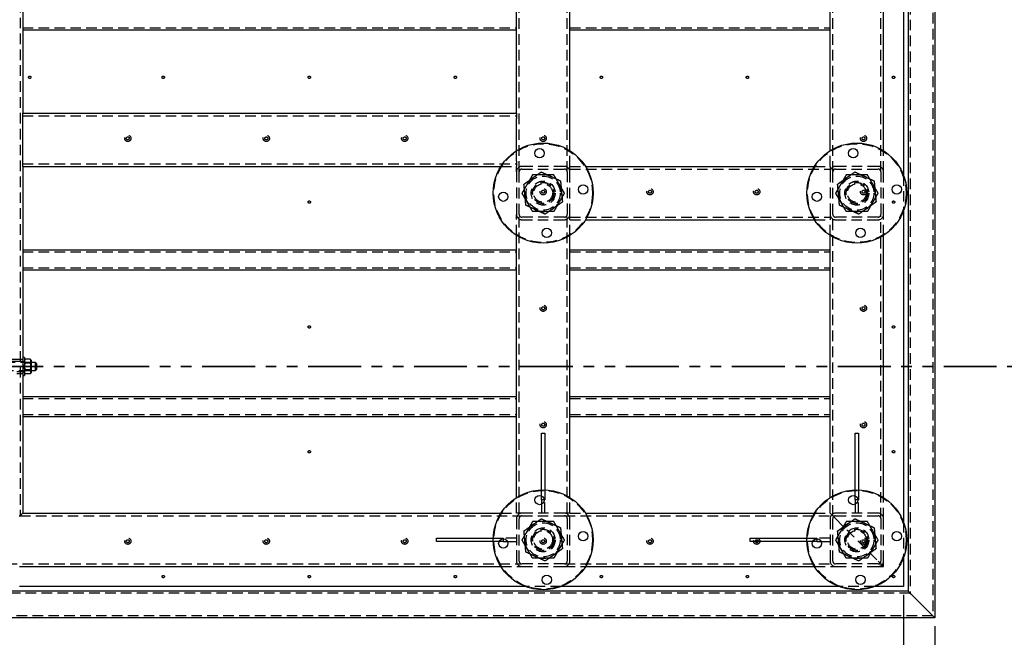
# Model space of a CAD drawing. Header units: millimetres. Extents: x 5 to 589, y 5 to 415.
# Tile 8 of 26: x 108 to 226, y 267 to 341. Entities that reach past the tile are written whole.
import ezdxf

# ---------------------------------------------------------------- set-up
doc = ezdxf.new("R2010")
doc.units = ezdxf.units.MM
doc.linetypes.add('HIDDEN', pattern=[1.905, 1.27, -0.635])
doc.linetypes.add('PHANTOM', pattern=[12.7, 6.35, -1.27, 1.27, -1.27, 1.27, -1.27])
doc.layers.add('COTES', color=1, linetype='Continuous')
doc.layers.add('TRAIT-TIRET', color=2, linetype='HIDDEN')
doc.layers.add('TRAIT-FORT', color=4, linetype='Continuous', lineweight=25)
doc.styles.add('SLDTEXTSTYLE0', font='TXT', dxfattribs={"width": 0.75})
doc.dimstyles.new('SLDDIMSTYLE0', dxfattribs={"dimtxt": 3, "dimasz": 2, "dimexe": 0, "dimexo": 0.0625, "dimgap": 0.75, "dimtad": 1, "dimlfac": 12.5, "dimrnd": 1e-09, "dimzin": 12, "dimdsep": 46, "dimtxsty": 'SLDTEXTSTYLE0', "dimsah": 1, "dimcen": 0.09, "dimadec": 0, "dimazin": 3, "dimtfac": 1, "dimtofl": 0, "dimtmove": 0, "dimatfit": 3, "dimfxl": 1, "dimfrac": 2, "dimtolj": 1, "dimtzin": 12, "dimarcsym": 0})

# ---------------------------------------------------------------- blocks, each defined once
blk = doc.blocks.new('_D')
at = {"layer": 'COTES', "color": 1, "transparency": 16777216}
for p, q in [((50.05, 268.29), (50.05, 252.81)), ((217.57, 268.29), (217.57, 252.81)), ((217.57, 253.81), (50.05, 253.81))]:
    blk.add_line(p, q, dxfattribs=at)
for points in [[(50.05, 253.81), (52.05, 253.31), (52.05, 254.31)], [(217.57, 253.81), (215.57, 254.31), (215.57, 253.31)]]:
    blk.add_solid(points, dxfattribs=at)
at = {"layer": 'COTES', "color": 1, "transparency": 16777216, "char_height": 3, "attachment_point": 1, "style": 'SLDTEXTSTYLE0'}
for s, insert in [('2094', (119.74, 257.67)), ('CEINTURE', (129.73, 257.67))]:
    blk.add_mtext(s, dxfattribs=dict(at, insert=insert))
blk = doc.blocks.new('_D_3')
at = {"layer": 'COTES', "color": 1, "transparency": 16777216}
for p, q in [((53.81, 272.05), (53.81, 259.55)), ((213.81, 272.05), (213.81, 259.55)), ((213.81, 260.55), (53.81, 260.55))]:
    blk.add_line(p, q, dxfattribs=at)
for points in [[(53.81, 260.55), (55.81, 260.05), (55.81, 261.05)], [(213.81, 260.55), (211.81, 261.05), (211.81, 260.05)]]:
    blk.add_solid(points, dxfattribs=at)
at = {"layer": 'COTES', "color": 1, "transparency": 16777216, "char_height": 3, "attachment_point": 1, "style": 'SLDTEXTSTYLE0'}
for s, insert in [('2000', (124.24, 264.41)), ('TOLE', (134.23, 264.41))]:
    blk.add_mtext(s, dxfattribs=dict(at, insert=insert))

msp = doc.modelspace()

# ---------------------------------------------------------------- linework, layer by layer
at = {"color": 7, "linetype": 'PHANTOM', "lineweight": 35}
msp.add_line((237.67066, 299.44521), (29.94586, 299.44521), dxfattribs=at)
at = {"layer": 'TRAIT-FORT', "color": 4, "linetype": 'Continuous', "lineweight": 25}
for p, q in [((217.56826, 384.00521), (217.56826, 269.2852)), ((214.36826, 380.8052), (214.36826, 272.48521)), ((213.80826, 372.49114), (213.80826, 322.39927)), ((108.20826, 371.44521), (108.20826, 329.84521)), ((167.40826, 329.84521), (167.40826, 369.56977)), ((173.80826, 325.32064), (173.80826, 369.56977)), ((205.00826, 325.32064), (205.00826, 369.56977)), ((211.40826, 325.32064), (211.40826, 369.56977)), ((108.20826, 339.84521), (167.40826, 339.84521)), ((173.80826, 339.84521), (205.00826, 339.84521)), ((108.20826, 329.20521), (108.20826, 329.84521)), ((108.20826, 329.84521), (167.40826, 329.84521)), ((167.40826, 329.84521), (167.40826, 329.20521)), ((108.20826, 324.0852), (108.20826, 329.20521)), ((167.40826, 325.32064), (167.40826, 329.20521)), ((108.20826, 323.4452), (108.20826, 324.0852)), ((108.20826, 323.4452), (165.53283, 323.4452)), ((108.20826, 323.4452), (108.20826, 281.84521)), ((175.68369, 323.4452), (203.13283, 323.4452)), ((213.80826, 318.09114), (213.80826, 280.79927)), ((175.68369, 317.0452), (203.13283, 317.0452)), ((167.40826, 283.72063), (167.40826, 315.16977)), ((173.80826, 283.72063), (173.80826, 315.16977)), ((205.00826, 283.72063), (205.00826, 315.16977)), ((211.40826, 283.72063), (211.40826, 315.16977)), ((108.20826, 313.44521), (167.40826, 313.44521)), ((173.80826, 313.44521), (205.00826, 313.44521)), ((108.20826, 311.04521), (167.40826, 311.04521)), ((173.80826, 311.04521), (205.00826, 311.04521)), ((108.40826, 300.52521), (108.20826, 300.52521)), ((108.40826, 300.52521), (108.40826, 298.3652)), ((108.50046, 300.2974), (108.40826, 300.2052)), ((109.09069, 300.32149), (108.52583, 300.32149)), ((109.09069, 299.92447), (108.52583, 299.92447)), ((109.20826, 300.2052), (109.11606, 300.2974)), ((109.20826, 300.2052), (109.20826, 300.12298)), ((109.20826, 300.12298), (109.20826, 299.48633)), ((109.72826, 299.92521), (109.20826, 299.92521)), ((109.84826, 299.80521), (109.72826, 299.92521)), ((109.72826, 298.9652), (109.72826, 299.92521)), ((108.40826, 298.68521), (108.50046, 298.59301)), ((109.09069, 299.04819), (108.52583, 299.04819)), ((109.11606, 298.59301), (109.20826, 298.68521)), ((109.20826, 299.48633), (109.20826, 298.80855)), ((109.20826, 298.9652), (109.72826, 298.9652)), ((109.20826, 298.80855), (109.20826, 298.68521)), ((109.72826, 298.9652), (109.84826, 299.0852)), ((109.84826, 299.80521), (109.84826, 299.0852)), ((108.20826, 298.3652), (108.40826, 298.3652)), ((108.4994, 298.59518), (108.52583, 298.56892)), ((109.09069, 298.56892), (108.52583, 298.56892)), ((109.09069, 298.56892), (109.11712, 298.59518)), ((108.20826, 295.84521), (167.40826, 295.84521)), ((173.80826, 295.84521), (205.00826, 295.84521)), ((108.20826, 293.4452), (167.40826, 293.4452)), ((173.80826, 293.4452), (205.00826, 293.4452)), ((170.40826, 284.64187), (170.40826, 291.44521)), ((170.40826, 291.44521), (170.80826, 291.44521)), ((170.80826, 291.44521), (170.80826, 284.64187)), ((208.00826, 284.64187), (208.00826, 291.44521)), ((208.00826, 291.44521), (208.40826, 291.44521)), ((208.40826, 291.44521), (208.40826, 284.64187)), ((170.40826, 283.4452), (170.40826, 283.9346)), ((170.73443, 283.4452), (170.40826, 283.4452)), ((170.40826, 283.4452), (170.40826, 282.91659)), ((208.00826, 283.4452), (208.00826, 283.9346)), ((208.00826, 283.4452), (208.00826, 282.91659)), ((208.33443, 283.4452), (208.00826, 283.4452)), ((108.20826, 281.84521), (165.53283, 281.84521)), ((175.68369, 281.84521), (203.13283, 281.84521)), ((157.80826, 278.4452), (157.80826, 278.8452)), ((157.80826, 278.8452), (164.61159, 278.8452)), ((165.80826, 278.77137), (165.80826, 278.4452)), ((195.40826, 278.4452), (195.40826, 278.8452)), ((195.40826, 278.8452), (202.2116, 278.8452)), ((203.40826, 278.77137), (203.40826, 278.4452)), ((164.61159, 278.4452), (157.80826, 278.4452)), ((165.80826, 278.4452), (165.31887, 278.4452)), ((165.80826, 278.4452), (166.33688, 278.4452)), ((202.2116, 278.4452), (195.40826, 278.4452)), ((203.40826, 278.4452), (202.91887, 278.4452)), ((203.40826, 278.4452), (203.93688, 278.4452)), ((213.80826, 276.49114), (213.80826, 273.0452)), ((107.80826, 275.44521), (165.53283, 275.44521)), ((175.68369, 275.44521), (203.13283, 275.44521)), ((168.45419, 273.0452), (107.80826, 273.0452)), ((206.05419, 273.0452), (172.76233, 273.0452)), ((213.80826, 273.0452), (210.36233, 273.0452)), ((214.36826, 272.48521), (53.24826, 272.48521)), ((214.84826, 272.0052), (217.08826, 269.7652)), ((217.56826, 269.2852), (50.04826, 269.2852)), ((217.08826, 269.7652), (217.56826, 269.2852))]:
    msp.add_line(p, q, dxfattribs=at)
at = {"layer": 'TRAIT-FORT', "color": 4, "linetype": 'Continuous', "lineweight": 25, "flags": 128}
for points in [[(107.80826, 281.44521), (107.81318, 281.45012), (107.92382, 281.56077), (108.02081, 281.65776), (108.1004, 281.73734), (108.15954, 281.79649), (108.19596, 281.83291), (108.20826, 281.84521)], [(108.20826, 281.84521), (108.19854, 281.83548), (108.16966, 281.80661), (108.12252, 281.75946), (108.05853, 281.69547), (107.97965, 281.61659), (107.88826, 281.5252), (107.80826, 281.44521)], [(214.36826, 272.48521), (214.37749, 272.47598), (214.4048, 272.44867), (214.44915, 272.40431), (214.50885, 272.34462), (214.58159, 272.27188), (214.66457, 272.1889), (214.75462, 272.09885), (214.84826, 272.0052)], [(214.84826, 272.0052), (214.76491, 272.08855), (214.68409, 272.16937), (214.60826, 272.2452), (214.53972, 272.31375), (214.48056, 272.37291), (214.43257, 272.4209), (214.39721, 272.45626), (214.37555, 272.47791), (214.36826, 272.48521)], [(217.56826, 269.2852), (217.56097, 269.2925), (217.53931, 269.31415), (217.50395, 269.34951), (217.45596, 269.3975), (217.3968, 269.45667), (217.32826, 269.52521), (217.25243, 269.60104), (217.17161, 269.68185), (217.08826, 269.7652)]]:
    msp.add_lwpolyline(points, dxfattribs=at)
at = {"layer": 'TRAIT-FORT', "color": 4, "linetype": 'Continuous', "lineweight": 25}
for centre, radius in [((170.60826, 320.24521), 6), ((208.20826, 320.24521), 6), ((170.17478, 325.02559), 0.56), ((207.77478, 325.02559), 0.56), ((175.38865, 320.67869), 0.56), ((212.98865, 320.67869), 0.56), ((165.82787, 319.81172), 0.56), ((203.42787, 319.81172), 0.56), ((171.04175, 315.46482), 0.56), ((208.64175, 315.46482), 0.56), ((170.60826, 278.64521), 6), ((208.20826, 278.64521), 6), ((170.17478, 283.42559), 0.56), ((207.77478, 283.42559), 0.56), ((165.82787, 278.21172), 0.56), ((175.38865, 279.07869), 0.56), ((203.42787, 278.21172), 0.56), ((212.98865, 279.07869), 0.56), ((171.04175, 273.86482), 0.56), ((208.64175, 273.86482), 0.56)]:
    msp.add_circle(centre, radius, dxfattribs=at)
for points, knots in [([(108.52583, 300.32149), (108.50213, 300.29824), (108.45854, 300.25551), (108.41663, 300.18856), (108.41108, 300.14503), (108.40826, 300.12298)], [0, 0, 0, 0, 0.370453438, 0.681037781, 1, 1, 1, 1]), ([(108.40826, 300.12298), (108.40833, 300.11964), (108.40888, 300.09206), (108.42541, 300.03948), (108.47086, 299.97674), (108.51028, 299.93926), (108.52583, 299.92447)], [0, 0, 0, 0, 0.048382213, 0.399343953, 0.762983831, 1, 1, 1, 1]), ([(108.52583, 299.92447), (108.49837, 299.86448), (108.44251, 299.74245), (108.41068, 299.59115), (108.40868, 299.50468), (108.40826, 299.48633)], [0, 0, 0, 0, 0.432387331, 0.879552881, 1, 1, 1, 1]), ([(109.20826, 300.12298), (109.20559, 300.14441), (109.20018, 300.18793), (109.15856, 300.25495), (109.1144, 300.29824), (109.09069, 300.32149)], [0, 0, 0, 0, 0.309972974, 0.629549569, 1, 1, 1, 1]), ([(109.09069, 299.92447), (109.10624, 299.93926), (109.1449, 299.97601), (109.19065, 300.03867), (109.20761, 300.09126), (109.20819, 300.11964), (109.20826, 300.12298)], [0, 0, 0, 0, 0.237020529, 0.589000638, 0.951616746, 1, 1, 1, 1]), ([(109.20826, 299.48633), (109.20146, 299.56342), (109.18797, 299.71637), (109.12294, 299.85548), (109.09069, 299.92447)], [0, 0, 0, 0, 0.503998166, 1, 1, 1, 1]), ([(108.40826, 299.48633), (108.41506, 299.40924), (108.42854, 299.25629), (108.49358, 299.11718), (108.52583, 299.04819)], [0, 0, 0, 0, 0.503995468, 1, 1, 1, 1]), ([(108.40826, 298.80855), (108.41506, 298.85071), (108.42854, 298.93437), (108.49358, 299.01045), (108.52583, 299.04819)], [0, 0, 0, 0, 0.503997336, 1, 1, 1, 1]), ([(108.52583, 298.56892), (108.49837, 298.60173), (108.44251, 298.66847), (108.41068, 298.75122), (108.40868, 298.79852), (108.40826, 298.80855)], [0, 0, 0, 0, 0.432398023, 0.879558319, 1, 1, 1, 1]), ([(109.09069, 299.04819), (109.11815, 299.10818), (109.17402, 299.23021), (109.20584, 299.38151), (109.20784, 299.46798), (109.20826, 299.48633)], [0, 0, 0, 0, 0.432387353, 0.879555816, 1, 1, 1, 1]), ([(109.09069, 299.04819), (109.11815, 299.01538), (109.17402, 298.94863), (109.20584, 298.86588), (109.20784, 298.81859), (109.20826, 298.80855)], [0, 0, 0, 0, 0.432378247, 0.879556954, 1, 1, 1, 1]), ([(109.20826, 298.80855), (109.20146, 298.76639), (109.18797, 298.68273), (109.12294, 298.60665), (109.09069, 298.56892)], [0, 0, 0, 0, 0.50398508, 1, 1, 1, 1])]:
    msp.add_open_spline(points, degree=3, knots=knots, dxfattribs=at)
at = {"layer": 'TRAIT-TIRET', "color": 2}
for p, q in [((217.32826, 383.7652), (217.32826, 269.52521)), ((214.60826, 381.04521), (214.60826, 272.2452)), ((211.08826, 322.8052), (211.08826, 372.0852)), ((107.88826, 371.76521), (107.88826, 281.5252)), ((167.72826, 322.8052), (167.72826, 371.44521)), ((173.48826, 322.8052), (173.48826, 371.44521)), ((205.32826, 322.8052), (205.32826, 371.76521)), ((108.20826, 340.08521), (167.40826, 340.08521)), ((173.80826, 340.08521), (205.00826, 340.08521)), ((108.20826, 329.52521), (167.40826, 329.52521)), ((167.40826, 324.0852), (167.40826, 325.32064)), ((173.80826, 323.4452), (173.80826, 325.32064)), ((205.00826, 323.4452), (205.00826, 325.32064)), ((211.40826, 322.8052), (211.40826, 325.32064)), ((108.20826, 323.76521), (167.40826, 323.76521)), ((165.53283, 323.4452), (167.40826, 323.4452)), ((167.40826, 324.0852), (167.40826, 323.4452)), ((167.40826, 322.8052), (167.40826, 323.4452)), ((173.16826, 323.4452), (168.04826, 323.4452)), ((173.80826, 323.4452), (175.68369, 323.4452)), ((173.80826, 322.8052), (173.80826, 323.4452)), ((203.13283, 323.4452), (205.00826, 323.4452)), ((205.00826, 323.4452), (205.00826, 322.8052)), ((210.76826, 323.4452), (205.64826, 323.4452)), ((167.40826, 322.8052), (167.40826, 317.68521)), ((167.72826, 317.68521), (167.72826, 322.8052)), ((168.04826, 323.12521), (173.16826, 323.12521)), ((173.48826, 322.8052), (173.48826, 317.68521)), ((173.80826, 323.12521), (205.00826, 323.12521)), ((173.80826, 317.68521), (173.80826, 322.8052)), ((205.00826, 322.8052), (205.00826, 317.68521)), ((205.32826, 317.68521), (205.32826, 322.8052)), ((205.64826, 323.12521), (210.76826, 323.12521)), ((211.08826, 322.8052), (211.08826, 317.68521)), ((211.40826, 317.68521), (211.40826, 322.8052)), ((213.80826, 322.39927), (213.80826, 318.09114)), ((167.40826, 315.16977), (167.40826, 317.68521)), ((167.72826, 281.84521), (167.72826, 317.68521)), ((173.48826, 281.84521), (173.48826, 317.68521)), ((173.80826, 317.0452), (173.80826, 317.68521)), ((205.00826, 317.68521), (205.00826, 317.0452)), ((205.32826, 281.5252), (205.32826, 317.68521)), ((211.08826, 281.2052), (211.08826, 317.68521)), ((211.40826, 315.16977), (211.40826, 317.68521)), ((173.16826, 317.36521), (168.04826, 317.36521)), ((168.04826, 317.0452), (173.16826, 317.0452)), ((173.80826, 317.36521), (205.00826, 317.36521)), ((173.80826, 317.0452), (175.68369, 317.0452)), ((173.80826, 315.16977), (173.80826, 317.0452)), ((203.13283, 317.0452), (205.00826, 317.0452)), ((205.00826, 315.16977), (205.00826, 317.0452)), ((210.76826, 317.36521), (205.64826, 317.36521)), ((205.64826, 317.0452), (210.76826, 317.0452)), ((108.20826, 313.2052), (167.40826, 313.2052)), ((173.80826, 313.2052), (205.00826, 313.2052)), ((108.20826, 311.28521), (167.40826, 311.28521)), ((173.80826, 311.28521), (205.00826, 311.28521)), ((109.20826, 299.92521), (94.40826, 299.92521)), ((108.20826, 300.28521), (101.80826, 300.28521)), ((108.20826, 300.0452), (101.80826, 300.0452)), ((108.20826, 300.28521), (107.88826, 300.28521)), ((108.40826, 300.0052), (108.20826, 300.0052)), ((109.20826, 299.92521), (108.40826, 299.92521)), ((109.09069, 299.84222), (108.52583, 299.84222)), ((94.40826, 298.9652), (109.20826, 298.9652)), ((101.80826, 298.84521), (108.20826, 298.84521)), ((108.20826, 298.88521), (108.40826, 298.88521)), ((108.40826, 298.9652), (109.20826, 298.9652)), ((109.09069, 298.96594), (108.52583, 298.96594)), ((101.80826, 298.60521), (108.20826, 298.60521)), ((107.88826, 298.60521), (108.20826, 298.60521)), ((108.20826, 295.6052), (167.40826, 295.6052)), ((173.80826, 295.6052), (205.00826, 295.6052)), ((108.20826, 293.68521), (167.40826, 293.68521)), ((173.80826, 293.68521), (205.00826, 293.68521)), ((170.40826, 283.9346), (170.40826, 284.64187)), ((170.80826, 284.64187), (170.80826, 283.4452)), ((208.00826, 283.9346), (208.00826, 284.64187)), ((208.40826, 284.64187), (208.40826, 283.4452)), ((167.40826, 281.84521), (167.40826, 283.72063)), ((170.80826, 283.4452), (170.73443, 283.4452)), ((170.80826, 281.84521), (170.80826, 283.4452)), ((173.80826, 281.84521), (173.80826, 283.72063)), ((205.00826, 281.84521), (205.00826, 283.72063)), ((208.40826, 283.4452), (208.33443, 283.4452)), ((208.40826, 281.84521), (208.40826, 283.4452)), ((211.40826, 281.2052), (211.40826, 283.72063)), ((170.40826, 282.91659), (170.40826, 281.84521)), ((208.00826, 282.91659), (208.00826, 281.84521)), ((107.88826, 281.5252), (168.04826, 281.5252)), ((165.53283, 281.84521), (167.40826, 281.84521)), ((168.04826, 281.84521), (167.40826, 281.84521)), ((167.40826, 281.2052), (167.40826, 276.0852)), ((167.72826, 276.0852), (167.72826, 281.2052)), ((173.16826, 281.84521), (168.04826, 281.84521)), ((168.04826, 281.5252), (173.16826, 281.5252)), ((173.80826, 281.84521), (173.16826, 281.84521)), ((173.16826, 281.5252), (205.32826, 281.5252)), ((173.48826, 281.2052), (173.48826, 276.0852)), ((173.80826, 281.84521), (175.68369, 281.84521)), ((173.80826, 276.0852), (173.80826, 281.2052)), ((203.13283, 281.84521), (205.00826, 281.84521)), ((205.00826, 281.2052), (205.00826, 276.0852)), ((205.32826, 276.0852), (205.32826, 281.2052)), ((210.76826, 281.84521), (205.64826, 281.84521)), ((205.64826, 281.5252), (210.76826, 281.5252)), ((205.64826, 281.2052), (210.76826, 276.0852)), ((211.08826, 281.2052), (211.08826, 276.0852)), ((211.40826, 276.0852), (211.40826, 281.2052)), ((213.80826, 280.79927), (213.80826, 276.49114)), ((164.61159, 278.8452), (165.80826, 278.8452)), ((165.80826, 278.8452), (165.80826, 278.77137)), ((167.40826, 278.8452), (165.80826, 278.8452)), ((202.2116, 278.8452), (203.40826, 278.8452)), ((203.40826, 278.8452), (203.40826, 278.77137)), ((205.00826, 278.8452), (203.40826, 278.8452)), ((165.31887, 278.4452), (164.61159, 278.4452)), ((166.33688, 278.4452), (167.40826, 278.4452)), ((202.91887, 278.4452), (202.2116, 278.4452)), ((203.93688, 278.4452), (205.00826, 278.4452)), ((104.36826, 275.76521), (168.04826, 275.76521)), ((165.53283, 275.44521), (168.04826, 275.44521)), ((173.16826, 275.76521), (168.04826, 275.76521)), ((168.04826, 275.44521), (173.16826, 275.44521)), ((173.16826, 275.76521), (205.64826, 275.76521)), ((173.16826, 275.44521), (175.68369, 275.44521)), ((203.13283, 275.44521), (205.64826, 275.44521)), ((210.76826, 275.76521), (205.64826, 275.76521)), ((205.64826, 275.44521), (210.76826, 275.44521)), ((210.76826, 275.76521), (211.08826, 275.76521)), ((210.76826, 275.44521), (211.40826, 275.44521)), ((211.08826, 275.76521), (211.08826, 276.0852)), ((211.40826, 275.44521), (211.40826, 276.0852)), ((172.76233, 273.0452), (168.45419, 273.0452)), ((210.36233, 273.0452), (206.05419, 273.0452)), ((214.60826, 272.2452), (53.00826, 272.2452)), ((217.32826, 269.52521), (50.28826, 269.52521))]:
    msp.add_line(p, q, dxfattribs=at)
at = {"layer": 'TRAIT-TIRET', "color": 2, "flags": 128}
for points in [[(205.00826, 281.84521), (205.02056, 281.83291), (205.05698, 281.79649), (205.11612, 281.73734), (205.19571, 281.65776), (205.2927, 281.56077), (205.40334, 281.45012), (205.5234, 281.33006), (205.64826, 281.2052)], [(205.64826, 281.2052), (205.5234, 281.33006), (205.40334, 281.45012), (205.2927, 281.56077), (205.19571, 281.65776), (205.11612, 281.73734), (205.05698, 281.79649), (205.02056, 281.83291), (205.00826, 281.84521)], [(210.76826, 276.0852), (210.89312, 275.96035), (211.01318, 275.84029), (211.12382, 275.72964), (211.22081, 275.63266), (211.3004, 275.55307), (211.35954, 275.49392), (211.39596, 275.4575), (211.40826, 275.44521)], [(211.40826, 275.44521), (211.39596, 275.4575), (211.35954, 275.49392), (211.3004, 275.55307), (211.22081, 275.63266), (211.12382, 275.72964), (211.01318, 275.84029), (210.89312, 275.96035), (210.76826, 276.0852)]]:
    msp.add_lwpolyline(points, dxfattribs=at)
at = {"layer": 'TRAIT-TIRET', "color": 2}
for centre, radius in [((109.0527, 334.13092), 0.144), ((125.0527, 334.13092), 0.144), ((142.56382, 334.13092), 0.144), ((160.07493, 334.13092), 0.144), ((177.58604, 334.13092), 0.144), ((195.09715, 334.13092), 0.144), ((212.60826, 334.13092), 0.144), ((120.80826, 326.80521), 0.376), ((120.80826, 326.80521), 0.18), ((137.40826, 326.80521), 0.376), ((137.40826, 326.80521), 0.18), ((154.00826, 326.80521), 0.376), ((154.00826, 326.80521), 0.18), ((170.60826, 326.80521), 0.376), ((170.60826, 326.80521), 0.18), ((209.00826, 326.80521), 0.376), ((209.00826, 326.80521), 0.18), ((170.60826, 320.24521), 5.92), ((208.20826, 320.24521), 5.92), ((170.60826, 320.24521), 2.0444), ((208.20826, 320.24521), 2.0444), ((170.60826, 320.24521), 1.44), ((170.60826, 320.24521), 1.28), ((170.60826, 320.24521), 1.2668), ((170.60826, 320.24521), 1.12), ((208.20826, 320.24521), 1.44), ((208.20826, 320.24521), 1.28), ((208.20826, 320.24521), 1.2668), ((208.20826, 320.24521), 1.12), ((170.60826, 320.40521), 0.376), ((170.60826, 320.40521), 0.18), ((183.40826, 320.40521), 0.376), ((183.40826, 320.40521), 0.18), ((196.20826, 320.40521), 0.376), ((196.20826, 320.40521), 0.18), ((209.00826, 320.40521), 0.376), ((209.00826, 320.40521), 0.18), ((142.56382, 319.15949), 0.144), ((212.60826, 319.15949), 0.144), ((170.60826, 306.43187), 0.376), ((170.60826, 306.43187), 0.18), ((209.00826, 306.43187), 0.376), ((209.00826, 306.43187), 0.18), ((142.56382, 304.18806), 0.144), ((212.60826, 304.18806), 0.144), ((170.60826, 292.45854), 0.376), ((209.00826, 292.45854), 0.376), ((170.60826, 292.45854), 0.18), ((209.00826, 292.45854), 0.18), ((142.56382, 289.21663), 0.144), ((212.60826, 289.21663), 0.144), ((170.60826, 278.64521), 5.92), ((208.20826, 278.64521), 5.92), ((170.60826, 278.64521), 2.0444), ((170.60826, 278.64521), 1.44), ((170.60826, 278.64521), 1.28), ((170.60826, 278.64521), 1.2668), ((170.60826, 278.64521), 1.12), ((208.20826, 278.64521), 2.0444), ((208.20826, 278.64521), 1.44), ((208.20826, 278.64521), 1.28), ((208.20826, 278.64521), 1.2668), ((208.20826, 278.64521), 1.12), ((120.80826, 278.48521), 0.376), ((120.80826, 278.48521), 0.18), ((137.40826, 278.48521), 0.376), ((137.40826, 278.48521), 0.18), ((154.00826, 278.48521), 0.376), ((154.00826, 278.48521), 0.18), ((170.60826, 278.48521), 0.376), ((170.60826, 278.48521), 0.18), ((183.40826, 278.48521), 0.376), ((183.40826, 278.48521), 0.18), ((196.20826, 278.48521), 0.376), ((196.20826, 278.48521), 0.18), ((209.00826, 278.48521), 0.376), ((209.00826, 278.48521), 0.18), ((125.0527, 274.24521), 0.144), ((142.56382, 274.24521), 0.144), ((160.07493, 274.24521), 0.144), ((177.58604, 274.24521), 0.144), ((195.09715, 274.24521), 0.144), ((212.60826, 274.24521), 0.144)]:
    msp.add_circle(centre, radius, dxfattribs=at)
for centre, radius, start, end in [((168.04826, 322.80521), 0.64, 90, 180), ((173.16826, 322.80521), 0.64, 0, 90), ((205.64826, 322.80521), 0.64, 90, 180), ((210.76826, 322.80521), 0.64, 0, 90), ((168.04826, 322.80521), 0.32, 90, 180), ((170.60826, 320.24521), 2.2, 65.1814054, 125.1814054), ((173.16826, 322.80521), 0.32, 0, 90), ((205.64826, 322.80521), 0.32, 90, 180), ((208.20826, 320.24521), 2.2, 65.1814054, 125.1814054), ((210.76826, 322.80521), 0.32, 0, 90), ((170.60826, 320.24521), 2.2, 125.1814054, 185.1814054), ((170.60826, 320.24521), 2.2, 5.1814054, 65.1814054), ((208.20826, 320.24521), 2.2, 125.1814054, 185.1814054), ((208.20826, 320.24521), 2.2, 5.1814054, 65.1814054), ((170.60826, 320.24521), 2.2, 185.1814054, 245.1814054), ((170.60826, 320.24521), 2.2, 305.1814054, 5.1814054), ((208.20826, 320.24521), 2.2, 185.1814054, 245.1814054), ((208.20826, 320.24521), 2.2, 305.1814054, 5.1814054), ((168.04826, 317.68521), 0.64, 180, 270), ((168.04826, 317.68521), 0.32, 180, 270), ((170.60826, 320.24521), 2.2, 245.1814054, 305.1814054), ((173.16826, 317.68521), 0.64, 270, 0), ((173.16826, 317.68521), 0.32, 270, 0), ((205.64826, 317.68521), 0.64, 180, 270), ((205.64826, 317.68521), 0.32, 180, 270), ((208.20826, 320.24521), 2.2, 245.1814054, 305.1814054), ((210.76826, 317.68521), 0.64, 270, 0), ((210.76826, 317.68521), 0.32, 270, 0), ((168.04826, 281.20521), 0.64, 90, 180), ((168.04826, 281.20521), 0.32, 90, 180), ((173.16826, 281.20521), 0.64, 0, 90), ((173.16826, 281.20521), 0.32, 0, 90), ((205.64826, 281.20521), 0.64, 90, 180), ((205.64826, 281.20521), 0.32, 90, 180), ((210.76826, 281.20521), 0.64, 0, 90), ((210.76826, 281.20521), 0.32, 0, 90), ((170.60826, 278.64521), 2.2, 125.1814054, 185.1814054), ((170.60826, 278.64521), 2.2, 65.1814054, 125.1814054), ((170.60826, 278.64521), 2.2, 5.1814054, 65.1814054), ((208.20826, 278.64521), 2.2, 125.1814054, 185.1814054), ((208.20826, 278.64521), 2.2, 65.1814054, 125.1814054), ((208.20826, 278.64521), 2.2, 5.1814054, 65.1814054), ((170.60826, 278.64521), 2.2, 305.1814054, 5.1814054), ((208.20826, 278.64521), 2.2, 305.1814054, 5.1814054), ((170.60826, 278.64521), 2.2, 185.1814054, 245.1814054), ((208.20826, 278.64521), 2.2, 185.1814054, 245.1814054), ((170.60826, 278.64521), 2.2, 245.1814054, 305.1814054), ((208.20826, 278.64521), 2.2, 245.1814054, 305.1814054), ((168.04826, 276.08521), 0.64, 180, 270), ((168.04826, 276.08521), 0.32, 180, 270), ((173.16826, 276.08521), 0.64, 270, 0), ((173.16826, 276.08521), 0.32, 270, 0), ((205.64826, 276.08521), 0.64, 180, 270), ((205.64826, 276.08521), 0.32, 180, 270), ((210.76826, 276.08521), 0.32, 270, 360), ((210.76826, 276.08521), 0.64, 270, 0)]:
    msp.add_arc(centre, radius, start, end, dxfattribs=at)
for points, knots in [([(169.33809, 322.44521), (169.2511, 322.29453), (169.11903, 322.06578), (168.93028, 321.73886), (168.80568, 321.52305), (168.72961, 321.39129), (168.703, 321.34521)], [0, 0, 0, 0, 0.432052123, 0.655928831, 0.87965302, 1, 1, 1, 1]), ([(170.60826, 322.44521), (170.58315, 322.44521), (170.40055, 322.44521), (170.05571, 322.44521), (169.65889, 322.44521), (169.42481, 322.44521), (169.33809, 322.44521)], [0, 0, 0, 0, 0.0568242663, 0.4131847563, 0.7825988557, 1, 1, 1, 1]), ([(169.34069, 322.04334), (169.51465, 322.16596), (169.86642, 322.41394), (170.20679, 322.65388), (170.37884, 322.77517)], [0, 0, 0, 0, 0.494510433, 1, 1, 1, 1]), ([(170.37884, 322.77517), (170.56605, 322.68859), (170.84866, 322.55789), (171.23642, 322.37857), (171.43328, 322.28753), (171.5317, 322.24202)], [0, 0, 0, 0, 0.495253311, 0.74764948, 1, 1, 1, 1]), ([(171.87843, 322.44521), (171.72923, 322.44521), (171.45555, 322.44521), (171.02704, 322.44521), (170.74909, 322.44521), (170.60826, 322.44521)], [0, 0, 0, 0, 0.371586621, 0.681602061, 1, 1, 1, 1]), ([(172.51352, 321.34521), (172.45829, 321.44086), (172.34669, 321.63416), (172.18425, 321.91551), (172.02718, 322.18757), (171.92816, 322.35906), (171.87843, 322.44521)], [0, 0, 0, 0, 0.249578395, 0.504365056, 0.751046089, 1, 1, 1, 1]), ([(206.93809, 322.44521), (206.8511, 322.29453), (206.71903, 322.06578), (206.53028, 321.73886), (206.40568, 321.52305), (206.32961, 321.39129), (206.303, 321.34521)], [0, 0, 0, 0, 0.432051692, 0.655928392, 0.879652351, 1, 1, 1, 1]), ([(208.20826, 322.44521), (208.18315, 322.44521), (208.00055, 322.44521), (207.65571, 322.44521), (207.25889, 322.44521), (207.02481, 322.44521), (206.93809, 322.44521)], [0, 0, 0, 0, 0.0568229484, 0.4131834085, 0.7825979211, 1, 1, 1, 1]), ([(206.94069, 322.04334), (207.11465, 322.16596), (207.46642, 322.41394), (207.80679, 322.65388), (207.97884, 322.77517)], [0, 0, 0, 0, 0.494510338, 1, 1, 1, 1]), ([(207.97884, 322.77517), (208.16605, 322.68859), (208.44866, 322.55789), (208.83642, 322.37857), (209.03328, 322.28753), (209.1317, 322.24202)], [0, 0, 0, 0, 0.495253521, 0.747650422, 1, 1, 1, 1]), ([(209.47843, 322.44521), (209.32923, 322.44521), (209.05555, 322.44521), (208.62704, 322.44521), (208.34909, 322.44521), (208.20826, 322.44521)], [0, 0, 0, 0, 0.371586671, 0.681600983, 1, 1, 1, 1]), ([(210.11352, 321.34521), (210.05829, 321.44086), (209.94669, 321.63416), (209.78425, 321.91551), (209.62718, 322.18757), (209.52817, 322.35906), (209.47843, 322.44521)], [0, 0, 0, 0, 0.249578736, 0.504365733, 0.751046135, 1, 1, 1, 1]), ([(168.703, 321.34521), (168.64778, 321.24955), (168.53618, 321.05625), (168.37374, 320.7749), (168.21667, 320.50284), (168.11765, 320.33135), (168.06792, 320.24521)], [0, 0, 0, 0, 0.249578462, 0.504365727, 0.751045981, 1, 1, 1, 1]), ([(168.30254, 321.31151), (168.47112, 321.43034), (168.72561, 321.60974), (169.07479, 321.85589), (169.25206, 321.98086), (169.34069, 322.04334)], [0, 0, 0, 0, 0.495253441, 0.747649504, 1, 1, 1, 1]), ([(168.41725, 320.04652), (168.39803, 320.25849), (168.35916, 320.68712), (168.32155, 321.10186), (168.30254, 321.31151)], [0, 0, 0, 0, 0.494510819, 1, 1, 1, 1]), ([(171.5317, 322.24202), (171.72488, 322.15268), (172.11552, 321.97203), (172.4935, 321.79723), (172.68456, 321.70887)], [0, 0, 0, 0, 0.494510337, 1, 1, 1, 1]), ([(173.1486, 320.24521), (173.06161, 320.39588), (172.92954, 320.62463), (172.74079, 320.95155), (172.61619, 321.16736), (172.54012, 321.29912), (172.51352, 321.34521)], [0, 0, 0, 0, 0.43205133, 0.655927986, 0.879652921, 1, 1, 1, 1]), ([(172.68456, 321.70887), (172.70319, 321.50345), (172.73131, 321.19336), (172.76989, 320.76789), (172.78948, 320.55188), (172.79927, 320.44389)], [0, 0, 0, 0, 0.495253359, 0.747649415, 1, 1, 1, 1]), ([(206.303, 321.34521), (206.24778, 321.24955), (206.13618, 321.05625), (205.97374, 320.7749), (205.81667, 320.50284), (205.71765, 320.33135), (205.66792, 320.24521)], [0, 0, 0, 0, 0.249577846, 0.504365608, 0.751046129, 1, 1, 1, 1]), ([(205.90254, 321.31151), (206.07112, 321.43034), (206.32561, 321.60975), (206.67479, 321.85589), (206.85206, 321.98086), (206.94069, 322.04334)], [0, 0, 0, 0, 0.495252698, 0.747649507, 1, 1, 1, 1]), ([(206.01725, 320.04652), (205.99803, 320.25849), (205.95916, 320.68712), (205.92155, 321.10186), (205.90254, 321.31151)], [0, 0, 0, 0, 0.494510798, 1, 1, 1, 1]), ([(209.1317, 322.24202), (209.32488, 322.15268), (209.71552, 321.97203), (210.0935, 321.79723), (210.28456, 321.70887)], [0, 0, 0, 0, 0.494511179, 1, 1, 1, 1]), ([(210.7486, 320.24521), (210.66161, 320.39588), (210.52954, 320.62463), (210.34079, 320.95155), (210.21619, 321.16736), (210.14012, 321.29912), (210.11352, 321.34521)], [0, 0, 0, 0, 0.432051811, 0.655928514, 0.879653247, 1, 1, 1, 1]), ([(210.28456, 321.70887), (210.30319, 321.50345), (210.33131, 321.19336), (210.36989, 320.76789), (210.38948, 320.55188), (210.39927, 320.44389)], [0, 0, 0, 0, 0.495253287, 0.747649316, 1, 1, 1, 1]), ([(168.703, 319.14521), (168.64778, 319.24086), (168.53618, 319.43416), (168.37374, 319.71551), (168.21667, 319.98757), (168.11765, 320.15906), (168.06792, 320.24521)], [0, 0, 0, 0, 0.249578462, 0.504365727, 0.751045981, 1, 1, 1, 1]), ([(168.53196, 318.78154), (168.51333, 318.98696), (168.48521, 319.29706), (168.44663, 319.72252), (168.42704, 319.93853), (168.41725, 320.04652)], [0, 0, 0, 0, 0.495253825, 0.747650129, 1, 1, 1, 1]), ([(173.1486, 320.24521), (173.06161, 320.09453), (172.92954, 319.86578), (172.74079, 319.53886), (172.61619, 319.32305), (172.54012, 319.19129), (172.51352, 319.14521)], [0, 0, 0, 0, 0.43205133, 0.655927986, 0.879652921, 1, 1, 1, 1]), ([(172.79927, 320.44389), (172.81849, 320.23192), (172.85736, 319.80329), (172.89497, 319.38855), (172.91398, 319.17891)], [0, 0, 0, 0, 0.494510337, 1, 1, 1, 1]), ([(206.303, 319.14521), (206.24778, 319.24086), (206.13618, 319.43416), (205.97374, 319.71551), (205.81667, 319.98757), (205.71765, 320.15906), (205.66792, 320.24521)], [0, 0, 0, 0, 0.249577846, 0.504365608, 0.751046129, 1, 1, 1, 1]), ([(206.13196, 318.78154), (206.11333, 318.98696), (206.08521, 319.29706), (206.04663, 319.72252), (206.02704, 319.93853), (206.01725, 320.04652)], [0, 0, 0, 0, 0.495253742, 0.747650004, 1, 1, 1, 1]), ([(210.7486, 320.24521), (210.66161, 320.09453), (210.52954, 319.86578), (210.34079, 319.53886), (210.21619, 319.32305), (210.14012, 319.19129), (210.11352, 319.14521)], [0, 0, 0, 0, 0.432051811, 0.655928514, 0.879653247, 1, 1, 1, 1]), ([(210.39927, 320.44389), (210.41849, 320.23192), (210.45736, 319.80329), (210.49497, 319.38855), (210.51398, 319.17891)], [0, 0, 0, 0, 0.494510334, 1, 1, 1, 1]), ([(169.68482, 318.24839), (169.49164, 318.33773), (169.101, 318.51838), (168.72302, 318.69318), (168.53196, 318.78154)], [0, 0, 0, 0, 0.494510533, 1, 1, 1, 1]), ([(169.33809, 318.04521), (169.2511, 318.19588), (169.11903, 318.42463), (168.93028, 318.75155), (168.80568, 318.96736), (168.72961, 319.09912), (168.703, 319.14521)], [0, 0, 0, 0, 0.432051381, 0.655928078, 0.879653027, 1, 1, 1, 1]), ([(172.91398, 319.17891), (172.7454, 319.06007), (172.49091, 318.88067), (172.14173, 318.63452), (171.96446, 318.50955), (171.87583, 318.44708)], [0, 0, 0, 0, 0.495253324, 0.747649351, 1, 1, 1, 1]), ([(172.51352, 319.14521), (172.45829, 319.04955), (172.34669, 318.85625), (172.18425, 318.5749), (172.02718, 318.30284), (171.92816, 318.13135), (171.87843, 318.04521)], [0, 0, 0, 0, 0.249578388, 0.504365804, 0.751046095, 1, 1, 1, 1]), ([(207.28482, 318.24839), (207.09164, 318.33773), (206.701, 318.51838), (206.32302, 318.69318), (206.13196, 318.78154)], [0, 0, 0, 0, 0.494511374, 1, 1, 1, 1]), ([(206.93809, 318.04521), (206.8511, 318.19588), (206.71903, 318.42463), (206.53028, 318.75155), (206.40568, 318.96737), (206.32961, 319.09912), (206.303, 319.14521)], [0, 0, 0, 0, 0.432050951, 0.655927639, 0.879652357, 1, 1, 1, 1]), ([(210.51398, 319.17891), (210.3454, 319.06007), (210.09091, 318.88067), (209.74173, 318.63452), (209.56446, 318.50955), (209.47583, 318.44708)], [0, 0, 0, 0, 0.495254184, 0.747649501, 1, 1, 1, 1]), ([(210.11352, 319.14521), (210.05829, 319.04955), (209.94669, 318.85625), (209.78425, 318.5749), (209.62718, 318.30284), (209.52817, 318.13135), (209.47843, 318.04521)], [0, 0, 0, 0, 0.24957873, 0.50436648, 0.751046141, 1, 1, 1, 1]), ([(170.60826, 318.04521), (170.58315, 318.04521), (170.40055, 318.04521), (170.05571, 318.04521), (169.65889, 318.04521), (169.42481, 318.04521), (169.33809, 318.04521)], [0, 0, 0, 0, 0.0568242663, 0.4131847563, 0.7825988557, 1, 1, 1, 1]), ([(170.83768, 317.71524), (170.65047, 317.80182), (170.36786, 317.93252), (169.9801, 318.11184), (169.78324, 318.20288), (169.68482, 318.24839)], [0, 0, 0, 0, 0.495253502, 0.747649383, 1, 1, 1, 1]), ([(171.87843, 318.04521), (171.72923, 318.04521), (171.45555, 318.04521), (171.02704, 318.04521), (170.74909, 318.04521), (170.60826, 318.04521)], [0, 0, 0, 0, 0.371586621, 0.681602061, 1, 1, 1, 1]), ([(171.87583, 318.44708), (171.70187, 318.32445), (171.3501, 318.07647), (171.00973, 317.83653), (170.83768, 317.71524)], [0, 0, 0, 0, 0.494510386, 1, 1, 1, 1]), ([(208.20826, 318.04521), (208.18315, 318.04521), (208.00055, 318.04521), (207.65571, 318.04521), (207.25889, 318.04521), (207.02481, 318.04521), (206.93809, 318.04521)], [0, 0, 0, 0, 0.0568229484, 0.4131834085, 0.7825979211, 1, 1, 1, 1]), ([(208.43768, 317.71524), (208.25047, 317.80182), (207.96786, 317.93252), (207.5801, 318.11184), (207.38324, 318.20288), (207.28482, 318.24839)], [0, 0, 0, 0, 0.495253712, 0.747650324, 1, 1, 1, 1]), ([(209.47843, 318.04521), (209.32923, 318.04521), (209.05555, 318.04521), (208.62704, 318.04521), (208.34909, 318.04521), (208.20826, 318.04521)], [0, 0, 0, 0, 0.371586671, 0.681600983, 1, 1, 1, 1]), ([(209.47583, 318.44708), (209.30187, 318.32445), (208.9501, 318.07647), (208.60973, 317.83653), (208.43768, 317.71524)], [0, 0, 0, 0, 0.494510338, 1, 1, 1, 1]), ([(108.52583, 300.32149), (108.49837, 300.28868), (108.4425, 300.22193), (108.41068, 300.13919), (108.40868, 300.09189), (108.40826, 300.08186)], [0, 0, 0, 0, 0.432380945, 0.879556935, 1, 1, 1, 1]), ([(108.40826, 300.08186), (108.41506, 300.0397), (108.42854, 299.95604), (108.49358, 299.87996), (108.52583, 299.84222)], [0, 0, 0, 0, 0.503982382, 1, 1, 1, 1]), ([(108.40826, 299.40408), (108.41506, 299.48117), (108.42854, 299.63412), (108.49358, 299.77323), (108.52583, 299.84222)], [0, 0, 0, 0, 0.503995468, 1, 1, 1, 1]), ([(109.20826, 300.08186), (109.20146, 300.12402), (109.18797, 300.20767), (109.12294, 300.28375), (109.09069, 300.32149)], [0, 0, 0, 0, 0.504000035, 1, 1, 1, 1]), ([(109.09069, 299.84222), (109.11815, 299.87504), (109.17401, 299.94178), (109.20584, 300.02453), (109.20784, 300.07182), (109.20826, 300.08186)], [0, 0, 0, 0, 0.432398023, 0.879558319, 1, 1, 1, 1]), ([(109.09069, 299.84222), (109.11815, 299.78223), (109.17402, 299.6602), (109.20584, 299.5089), (109.20784, 299.42243), (109.20826, 299.40408)], [0, 0, 0, 0, 0.432387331, 0.879552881, 1, 1, 1, 1]), ([(108.52583, 298.96594), (108.49837, 299.02593), (108.4425, 299.14796), (108.41068, 299.29926), (108.40868, 299.38573), (108.40826, 299.40408)], [0, 0, 0, 0, 0.432387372, 0.879558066, 1, 1, 1, 1]), ([(108.52583, 298.96594), (108.50213, 298.94269), (108.45854, 298.89995), (108.41663, 298.833), (108.41108, 298.78948), (108.40826, 298.76743)], [0, 0, 0, 0, 0.370453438, 0.681037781, 1, 1, 1, 1]), ([(108.40826, 298.76743), (108.40833, 298.76409), (108.40887, 298.73651), (108.42577, 298.68399), (108.46329, 298.63018), (108.49309, 298.6013), (108.4994, 298.59518)], [0, 0, 0, 0, 0.0562074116, 0.4639326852, 0.8863840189, 1, 1, 1, 1]), ([(109.20826, 299.40408), (109.20146, 299.32699), (109.18797, 299.17404), (109.12294, 299.03493), (109.09069, 298.96594)], [0, 0, 0, 0, 0.503998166, 1, 1, 1, 1]), ([(109.20826, 298.76743), (109.20559, 298.78886), (109.20018, 298.83238), (109.15856, 298.89939), (109.1144, 298.94269), (109.09069, 298.96594)], [0, 0, 0, 0, 0.309972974, 0.629549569, 1, 1, 1, 1]), ([(109.11712, 298.59518), (109.12343, 298.6013), (109.15248, 298.62945), (109.19028, 298.68319), (109.20762, 298.7357), (109.20819, 298.76409), (109.20826, 298.76743)], [0, 0, 0, 0, 0.113618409, 0.522525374, 0.943791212, 1, 1, 1, 1]), ([(169.34069, 280.44334), (169.51465, 280.56596), (169.86642, 280.81394), (170.20679, 281.05388), (170.37884, 281.17517)], [0, 0, 0, 0, 0.494510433, 1, 1, 1, 1]), ([(170.37884, 281.17517), (170.56605, 281.08859), (170.84866, 280.95789), (171.23642, 280.77858), (171.43328, 280.68753), (171.5317, 280.64202)], [0, 0, 0, 0, 0.495253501, 0.747649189, 1, 1, 1, 1]), ([(206.94069, 280.44334), (207.11465, 280.56596), (207.46642, 280.81394), (207.80679, 281.05388), (207.97884, 281.17517)], [0, 0, 0, 0, 0.494510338, 1, 1, 1, 1]), ([(207.97884, 281.17517), (208.16605, 281.08859), (208.44866, 280.95789), (208.83642, 280.77858), (209.03328, 280.68753), (209.1317, 280.64202)], [0, 0, 0, 0, 0.495253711, 0.74765013, 1, 1, 1, 1]), ([(168.30254, 279.71151), (168.47112, 279.83034), (168.72561, 280.00974), (169.07479, 280.25589), (169.25206, 280.38086), (169.34069, 280.44334)], [0, 0, 0, 0, 0.495252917, 0.747649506, 1, 1, 1, 1]), ([(169.33809, 280.84521), (169.2511, 280.69453), (169.11903, 280.46578), (168.93028, 280.13886), (168.80568, 279.92305), (168.72961, 279.79129), (168.703, 279.7452)], [0, 0, 0, 0, 0.432051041, 0.655926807, 0.879653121, 1, 1, 1, 1]), ([(170.60826, 280.84521), (170.58315, 280.84521), (170.40055, 280.84521), (170.05571, 280.84521), (169.65889, 280.84521), (169.42481, 280.84521), (169.33809, 280.84521)], [0, 0, 0, 0, 0.0568242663, 0.4131847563, 0.7825988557, 1, 1, 1, 1]), ([(171.87843, 280.84521), (171.72923, 280.84521), (171.45555, 280.84521), (171.02704, 280.84521), (170.74909, 280.84521), (170.60826, 280.84521)], [0, 0, 0, 0, 0.371586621, 0.681602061, 1, 1, 1, 1]), ([(171.5317, 280.64202), (171.72488, 280.55268), (172.11552, 280.37203), (172.4935, 280.19722), (172.68456, 280.10886)], [0, 0, 0, 0, 0.494510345, 1, 1, 1, 1]), ([(172.51352, 279.7452), (172.45829, 279.84086), (172.34669, 280.03416), (172.18425, 280.31551), (172.02718, 280.58757), (171.92816, 280.75906), (171.87843, 280.84521)], [0, 0, 0, 0, 0.249579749, 0.504365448, 0.751046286, 1, 1, 1, 1]), ([(172.68456, 280.10886), (172.70319, 279.90345), (172.73131, 279.59335), (172.76989, 279.16789), (172.78948, 278.95188), (172.79927, 278.84389)], [0, 0, 0, 0, 0.495254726, 0.747651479, 1, 1, 1, 1]), ([(205.90254, 279.71151), (206.07112, 279.83034), (206.32561, 280.00975), (206.67479, 280.25589), (206.85206, 280.38086), (206.94069, 280.44334)], [0, 0, 0, 0, 0.495252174, 0.74764951, 1, 1, 1, 1]), ([(206.93809, 280.84521), (206.8511, 280.69453), (206.71903, 280.46578), (206.53028, 280.13886), (206.40568, 279.92305), (206.32961, 279.79129), (206.303, 279.7452)], [0, 0, 0, 0, 0.43205061, 0.655926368, 0.879652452, 1, 1, 1, 1]), ([(208.20826, 280.84521), (208.18315, 280.84521), (208.00055, 280.84521), (207.65571, 280.84521), (207.25889, 280.84521), (207.02481, 280.84521), (206.93809, 280.84521)], [0, 0, 0, 0, 0.0568229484, 0.4131834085, 0.7825979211, 1, 1, 1, 1]), ([(209.47843, 280.84521), (209.32923, 280.84521), (209.05555, 280.84521), (208.62704, 280.84521), (208.34909, 280.84521), (208.20826, 280.84521)], [0, 0, 0, 0, 0.371586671, 0.681600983, 1, 1, 1, 1]), ([(209.1317, 280.64202), (209.32488, 280.55268), (209.71552, 280.37203), (210.0935, 280.19722), (210.28456, 280.10886)], [0, 0, 0, 0, 0.494511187, 1, 1, 1, 1]), ([(210.11352, 279.7452), (210.05829, 279.84086), (209.94669, 280.03416), (209.78425, 280.31551), (209.62718, 280.58757), (209.52817, 280.75906), (209.47843, 280.84521)], [0, 0, 0, 0, 0.249580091, 0.504366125, 0.751046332, 1, 1, 1, 1]), ([(210.28456, 280.10886), (210.30319, 279.90345), (210.33131, 279.59335), (210.36989, 279.16789), (210.38948, 278.95188), (210.39927, 278.84389)], [0, 0, 0, 0, 0.495254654, 0.74765138, 1, 1, 1, 1]), ([(168.703, 279.7452), (168.64778, 279.64955), (168.53618, 279.45625), (168.37374, 279.1749), (168.21667, 278.90284), (168.11765, 278.73135), (168.06792, 278.6452)], [0, 0, 0, 0, 0.249576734, 0.504365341, 0.751046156, 1, 1, 1, 1]), ([(168.703, 277.54521), (168.64778, 277.64086), (168.53618, 277.83416), (168.37374, 278.11551), (168.21667, 278.38756), (168.11765, 278.55906), (168.06792, 278.6452)], [0, 0, 0, 0, 0.249577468, 0.504366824, 0.751045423, 1, 1, 1, 1]), ([(168.41725, 278.44652), (168.39803, 278.65849), (168.35916, 279.08712), (168.32155, 279.50186), (168.30254, 279.71151)], [0, 0, 0, 0, 0.494510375, 1, 1, 1, 1]), ([(173.1486, 278.6452), (173.06161, 278.79588), (172.92954, 279.02462), (172.74079, 279.35155), (172.61619, 279.56736), (172.54012, 279.69912), (172.51352, 279.7452)], [0, 0, 0, 0, 0.43205102, 0.655929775, 0.879653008, 1, 1, 1, 1]), ([(173.1486, 278.6452), (173.06161, 278.49453), (172.92954, 278.26578), (172.74079, 277.93886), (172.61619, 277.72305), (172.54012, 277.59129), (172.51352, 277.54521)], [0, 0, 0, 0, 0.432052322, 0.655928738, 0.879652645, 1, 1, 1, 1]), ([(172.79927, 278.84389), (172.81849, 278.63192), (172.85736, 278.20329), (172.89497, 277.78855), (172.91398, 277.5789)], [0, 0, 0, 0, 0.494510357, 1, 1, 1, 1]), ([(206.303, 279.7452), (206.24778, 279.64955), (206.13618, 279.45625), (205.97374, 279.1749), (205.81667, 278.90284), (205.71765, 278.73135), (205.66792, 278.6452)], [0, 0, 0, 0, 0.249576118, 0.504365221, 0.751046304, 1, 1, 1, 1]), ([(206.303, 277.54521), (206.24778, 277.64086), (206.13618, 277.83416), (205.97374, 278.11551), (205.81666, 278.38756), (205.71765, 278.55906), (205.66792, 278.6452)], [0, 0, 0, 0, 0.249576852, 0.504366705, 0.751045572, 1, 1, 1, 1]), ([(206.01725, 278.44652), (205.99803, 278.65849), (205.95916, 279.08712), (205.92155, 279.50186), (205.90254, 279.71151)], [0, 0, 0, 0, 0.494510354, 1, 1, 1, 1]), ([(210.7486, 278.6452), (210.66161, 278.79588), (210.52954, 279.02462), (210.34079, 279.35155), (210.21619, 279.56736), (210.14012, 279.69912), (210.11352, 279.7452)], [0, 0, 0, 0, 0.432051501, 0.655930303, 0.879653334, 1, 1, 1, 1]), ([(210.7486, 278.6452), (210.66161, 278.49453), (210.52954, 278.26578), (210.34079, 277.93886), (210.21619, 277.72305), (210.14012, 277.59129), (210.11352, 277.54521)], [0, 0, 0, 0, 0.432052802, 0.655929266, 0.879652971, 1, 1, 1, 1]), ([(210.39927, 278.84389), (210.41849, 278.63192), (210.45736, 278.20329), (210.49497, 277.78855), (210.51398, 277.5789)], [0, 0, 0, 0, 0.494510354, 1, 1, 1, 1]), ([(168.53196, 277.18154), (168.51333, 277.38696), (168.48521, 277.69705), (168.44663, 278.12252), (168.42704, 278.33853), (168.41725, 278.44652)], [0, 0, 0, 0, 0.495252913, 0.747648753, 1, 1, 1, 1]), ([(169.33809, 276.44521), (169.2511, 276.59588), (169.11903, 276.82463), (168.93028, 277.15155), (168.80568, 277.36737), (168.72961, 277.49912), (168.703, 277.54521)], [0, 0, 0, 0, 0.432051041, 0.655926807, 0.879653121, 1, 1, 1, 1]), ([(172.91398, 277.5789), (172.7454, 277.46007), (172.49091, 277.28067), (172.14173, 277.03452), (171.96446, 276.90955), (171.87583, 276.84707)], [0, 0, 0, 0, 0.4952528, 0.747649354, 1, 1, 1, 1]), ([(172.51352, 277.54521), (172.45829, 277.44955), (172.34669, 277.25625), (172.18425, 276.9749), (172.02718, 276.70284), (171.92816, 276.53135), (171.87843, 276.44521)], [0, 0, 0, 0, 0.249579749, 0.504365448, 0.751046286, 1, 1, 1, 1]), ([(206.13196, 277.18154), (206.11333, 277.38696), (206.08521, 277.69705), (206.04663, 278.12252), (206.02704, 278.33853), (206.01725, 278.44652)], [0, 0, 0, 0, 0.495252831, 0.747648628, 1, 1, 1, 1]), ([(206.93809, 276.44521), (206.8511, 276.59588), (206.71903, 276.82463), (206.53028, 277.15155), (206.40568, 277.36737), (206.32961, 277.49912), (206.303, 277.54521)], [0, 0, 0, 0, 0.43205061, 0.655926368, 0.879652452, 1, 1, 1, 1]), ([(210.51398, 277.5789), (210.3454, 277.46007), (210.09091, 277.28067), (209.74173, 277.03452), (209.56446, 276.90955), (209.47583, 276.84707)], [0, 0, 0, 0, 0.49525366, 0.747649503, 1, 1, 1, 1]), ([(210.11352, 277.54521), (210.05829, 277.44955), (209.94669, 277.25625), (209.78425, 276.9749), (209.62718, 276.70284), (209.52817, 276.53135), (209.47843, 276.44521)], [0, 0, 0, 0, 0.249580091, 0.504366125, 0.751046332, 1, 1, 1, 1]), ([(169.68482, 276.6484), (169.49164, 276.73773), (169.101, 276.91839), (168.72302, 277.09318), (168.53196, 277.18154)], [0, 0, 0, 0, 0.494511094, 1, 1, 1, 1]), ([(170.60826, 276.44521), (170.58315, 276.44521), (170.40055, 276.44521), (170.05571, 276.44521), (169.65889, 276.44521), (169.42481, 276.44521), (169.33809, 276.44521)], [0, 0, 0, 0, 0.0568242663, 0.4131847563, 0.7825988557, 1, 1, 1, 1]), ([(170.83768, 276.11524), (170.65047, 276.20182), (170.36786, 276.33252), (169.9801, 276.51184), (169.78324, 276.60288), (169.68482, 276.6484)], [0, 0, 0, 0, 0.495253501, 0.747649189, 1, 1, 1, 1]), ([(171.87843, 276.44521), (171.72923, 276.44521), (171.45555, 276.44521), (171.02704, 276.44521), (170.74909, 276.44521), (170.60826, 276.44521)], [0, 0, 0, 0, 0.371586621, 0.681602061, 1, 1, 1, 1]), ([(171.87583, 276.84707), (171.70187, 276.72445), (171.3501, 276.47647), (171.00973, 276.23653), (170.83768, 276.11524)], [0, 0, 0, 0, 0.494510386, 1, 1, 1, 1]), ([(207.28482, 276.6484), (207.09164, 276.73773), (206.701, 276.91839), (206.32302, 277.09318), (206.13196, 277.18154)], [0, 0, 0, 0, 0.494511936, 1, 1, 1, 1]), ([(208.20826, 276.44521), (208.18315, 276.44521), (208.00055, 276.44521), (207.65571, 276.44521), (207.25889, 276.44521), (207.02481, 276.44521), (206.93809, 276.44521)], [0, 0, 0, 0, 0.0568229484, 0.4131834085, 0.7825979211, 1, 1, 1, 1]), ([(208.43768, 276.11524), (208.25047, 276.20182), (207.96786, 276.33252), (207.5801, 276.51184), (207.38324, 276.60288), (207.28482, 276.6484)], [0, 0, 0, 0, 0.495253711, 0.74765013, 1, 1, 1, 1]), ([(209.47843, 276.44521), (209.32923, 276.44521), (209.05555, 276.44521), (208.62704, 276.44521), (208.34909, 276.44521), (208.20826, 276.44521)], [0, 0, 0, 0, 0.371586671, 0.681600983, 1, 1, 1, 1]), ([(209.47583, 276.84707), (209.30187, 276.72445), (208.9501, 276.47647), (208.60973, 276.23653), (208.43768, 276.11524)], [0, 0, 0, 0, 0.494510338, 1, 1, 1, 1])]:
    msp.add_open_spline(points, degree=3, knots=knots, dxfattribs=at)

# ---------------------------------------------------------------- dimensions: what is measured, and where the dimension line sits
at = {"layer": 'COTES', "color": 1}
for base, p1, p2, text, picture, middle in [((53.80826, 260.54594), (213.80826, 273.04521), (53.80826, 273.04521), '<> TOLE', '_D_3', (133.80826, 260.54594)), ((50.04826, 253.80541), (217.56826, 269.28521), (50.04826, 269.28521), '<> CEINTURE', '_D', (133.80826, 253.80541))]:
    dim = msp.add_linear_dim(base=base, p1=p1, p2=p2, text=text, dimstyle='SLDDIMSTYLE0', dxfattribs=at)
    dim.commit()
    dim.dimension.update_dxf_attribs({"geometry": picture, "text_midpoint": middle, "dimtype": 160})

doc.saveas('drawing.dxf')
